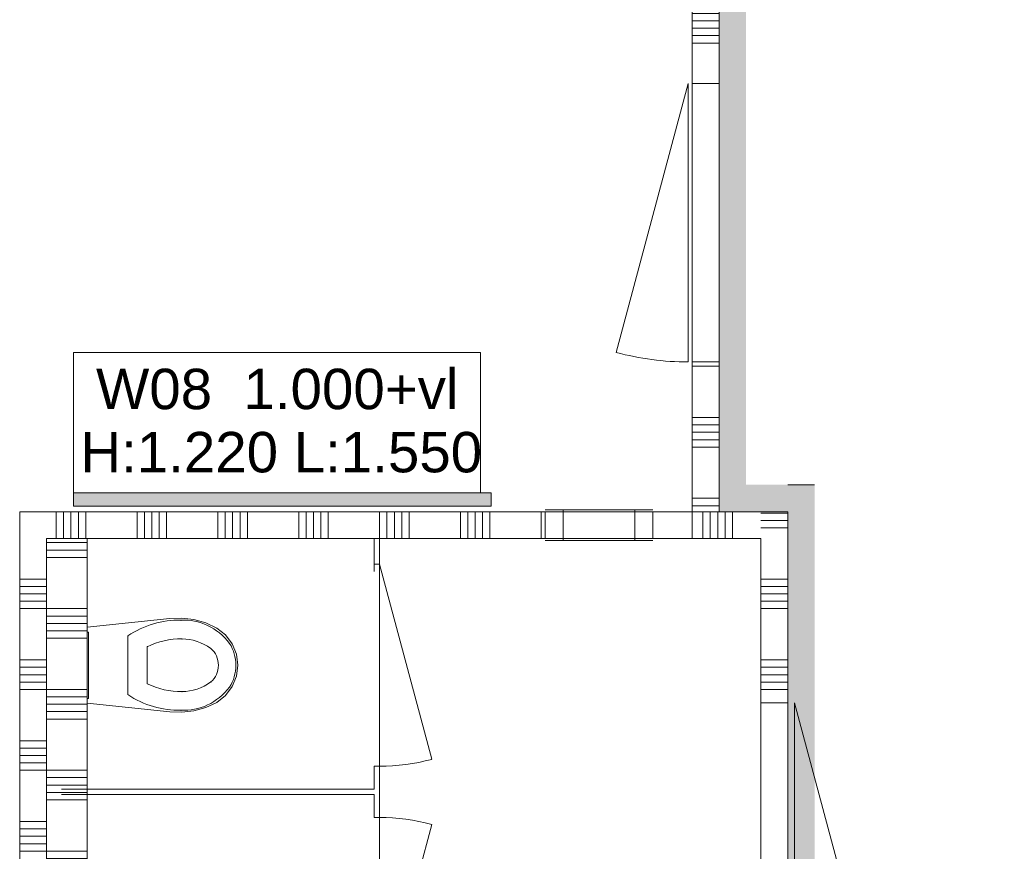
# Model space of a CAD drawing. Header units: millimetres. Extents: x -409 to 257590, y -7786 to 67330.
# Tile 6 of 210: x 6355 to 10009, y 27599 to 30687. Entities that reach past the tile are written whole.
import ezdxf

# ---------------------------------------------------------------- set-up
doc = ezdxf.new("R2010")
doc.units = ezdxf.units.MM
doc.header["$MEASUREMENT"] = 0
for name, color, linetype in [('42 Binnenwandafw', 7, 'Continuous'), ('42 Binnenwandafw Doorsnede-arcering', 7, 'Continuous'), ('Info Wandafwerking aanduiding', 7, 'Continuous'), ('Info Wandafwerking aanduiding Doorsnede-arcering', 7, 'Continuous'), ('New_# trashcan Laagscheidingslijnen', 7, 'Continuous'), ('New_22 NC Binnenwanden', 7, 'Continuous'), ('New_22 NC Binnenwanden Deuren', 7, 'Continuous'), ('New_22 NC Binnenwanden Doorsnede-arcering', 7, 'Continuous'), ('New_22 NC Binnenwanden Ramen', 7, 'Continuous'), ('New_72 Vaste Inrichting', 7, 'Continuous'), ('New_72 Vaste Inrichting Deuren', 7, 'Continuous'), ('New_74 Sanitair', 7, 'Continuous'), ('New_Z Ruimtefuncties Zone omranding', 7, 'Continuous')]:
    doc.layers.add(name, color=color, linetype=linetype)
doc.styles.add('GENERATED_STYLE_1', font='txt')

# ---------------------------------------------------------------- blocks, each defined once
blk = doc.blocks.new('*X99')
at = {"layer": 'New_22 NC Binnenwanden Doorsnede-arcering', "color": 254, "linetype": 'Continuous', "lineweight": 0, "true_color": 0xe9ebeb}
for p, q in [((6490.3, 28760), (6490.3, 28860)), ((6517.7, 28760), (6517.7, 28860)), ((6545.1, 28760), (6545.1, 28860)), ((6572.6, 28760), (6572.6, 28860)), ((6600, 28760), (6600, 28860)), ((6790.3, 28760), (6790.3, 28860)), ((6817.7, 28760), (6817.7, 28860)), ((6845.1, 28760), (6845.1, 28860)), ((6872.6, 28760), (6872.6, 28860)), ((6900, 28760), (6900, 28860)), ((7090.3, 28760), (7090.3, 28860)), ((7117.7, 28760), (7117.7, 28860)), ((7145.1, 28760), (7145.1, 28860)), ((7172.6, 28760), (7172.6, 28860)), ((7200, 28760), (7200, 28860)), ((7390.3, 28760), (7390.3, 28860)), ((7417.7, 28760), (7417.7, 28860)), ((7445.1, 28760), (7445.1, 28860)), ((7472.6, 28760), (7472.6, 28860)), ((7500, 28760), (7500, 28860)), ((7690.3, 28760), (7690.3, 28860)), ((7717.7, 28760), (7717.7, 28860)), ((7745.1, 28760), (7745.1, 28860)), ((7772.6, 28760), (7772.6, 28860)), ((7800, 28760), (7800, 28860)), ((7990.3, 28760), (7990.3, 28860)), ((8017.7, 28760), (8017.7, 28860)), ((8045.1, 28760), (8045.1, 28860)), ((8072.6, 28760), (8072.6, 28860)), ((8100, 28760), (8100, 28860)), ((8290.3, 28760), (8290.3, 28860))]:
    blk.add_line(p, q, dxfattribs=at)
blk = doc.blocks.new('R1 22_2')
at = {"layer": 'New_22 NC Binnenwanden Ramen', "color": 1, "linetype": 'Continuous', "lineweight": 0}
for p, q in [((-200, 0), (-133, 0)), ((-133, 0), (-133, -114)), ((-133, 0), (133, 0)), ((133, -114), (133, 0)), ((133, 0), (200, 0)), ((-133, -114), (-200, -114)), ((133, -114), (-133, -114)), ((200, -114), (133, -114))]:
    blk.add_line(p, q, dxfattribs=at)
at = {"layer": 'New_22 NC Binnenwanden Ramen', "color": 9, "linetype": 'Continuous', "lineweight": 0}
for p, q in [((-200, -7), (200, -7)), ((-200, -107), (200, -107))]:
    blk.add_line(p, q, dxfattribs=at)
at = {"layer": 'New_22 NC Binnenwanden Ramen', "color": 7, "linetype": 'Continuous', "lineweight": 0}
for p, q in [((-200, -7), (-200, -107)), ((-200, -7), (-200, -107)), ((200, -7), (200, -107)), ((200, -7), (200, -107))]:
    blk.add_line(p, q, dxfattribs=at)
blk = doc.blocks.new('Wall_10_2', base_point=(6454.8, 28860))
at = {"layer": 'New_22 NC Binnenwanden', "color": 8, "linetype": 'Continuous', "lineweight": 0, "true_color": 0x778488}
for p, q in [((8304.7, 28860), (8304.7, 28760)), ((8704.7, 28860), (8704.7, 28760))]:
    blk.add_line(p, q, dxfattribs=at)
at = {"layer": 'New_22 NC Binnenwanden', "color": 8, "linetype": 'Continuous', "lineweight": 0, "true_color": 0x778488, "flags": 128}
for points in [[(8304.7, 28860), (6354.8, 28860)], [(6354.8, 28860), (6354.8, 28760)], [(8850.7, 28860), (8704.7, 28860)], [(8850.7, 28860), (8850.7, 28760)], [(6454.8, 28760), (8304.7, 28760)], [(8704.7, 28760), (8850.7, 28760)]]:
    blk.add_lwpolyline(points, dxfattribs=at)
at = {"layer": 'New_22 NC Binnenwanden', "color": 8, "lineweight": 0, "true_color": 0x778488}
blk.add_blockref('*X99', (0, 0), dxfattribs=at)
at = {"layer": 'New_22 NC Binnenwanden Ramen', "color": 1, "linetype": 'Continuous', "lineweight": 0, "xscale": -1, "zscale": 1000}
blk.add_blockref('R1 22_2', (8504.7, 28867), dxfattribs=at)
blk = doc.blocks.new('*X105')
at = {"layer": 'New_22 NC Binnenwanden Doorsnede-arcering', "color": 254, "linetype": 'Continuous', "lineweight": 0, "true_color": 0xe9ebeb}
for p, q in [((6354.8, 28609.7), (6419.5, 28609.7)), ((6354.8, 28582.3), (6419.5, 28582.3)), ((6419.5, 28609.7), (6454.8, 28609.7)), ((6419.5, 28582.3), (6454.8, 28582.3)), ((6354.8, 28554.9), (6419.5, 28554.9)), ((6419.5, 28554.9), (6454.8, 28554.9)), ((6354.8, 28527.4), (6419.5, 28527.4)), ((6419.5, 28527.4), (6454.8, 28527.4)), ((6354.8, 28500), (6419.5, 28500)), ((6419.5, 28500), (6454.8, 28500)), ((6354.8, 28309.7), (6419.5, 28309.7)), ((6354.8, 28282.3), (6419.5, 28282.3)), ((6419.5, 28309.7), (6454.8, 28309.7)), ((6419.5, 28282.3), (6454.8, 28282.3)), ((6354.8, 28254.9), (6419.5, 28254.9)), ((6419.5, 28254.9), (6454.8, 28254.9)), ((6354.8, 28227.4), (6419.5, 28227.4)), ((6419.5, 28227.4), (6454.8, 28227.4)), ((6354.8, 28200), (6419.5, 28200)), ((6419.5, 28200), (6454.8, 28200)), ((6354.8, 28009.7), (6419.5, 28009.7)), ((6419.5, 28009.7), (6454.8, 28009.7)), ((6354.8, 27982.3), (6419.5, 27982.3)), ((6354.8, 27954.9), (6419.5, 27954.9)), ((6419.5, 27982.3), (6454.8, 27982.3)), ((6419.5, 27954.9), (6454.8, 27954.9)), ((6354.8, 27927.4), (6419.5, 27927.4)), ((6419.5, 27927.4), (6454.8, 27927.4)), ((6354.8, 27900), (6419.5, 27900)), ((6419.5, 27900), (6454.8, 27900)), ((6354.8, 27709.7), (6419.5, 27709.7)), ((6419.5, 27709.7), (6454.8, 27709.7)), ((6354.8, 27682.3), (6419.5, 27682.3)), ((6419.5, 27682.3), (6454.8, 27682.3)), ((6354.8, 27654.9), (6419.5, 27654.9)), ((6354.8, 27627.4), (6419.5, 27627.4)), ((6419.5, 27654.9), (6454.8, 27654.9)), ((6419.5, 27627.4), (6454.8, 27627.4)), ((6354.8, 27600), (6419.5, 27600)), ((6419.5, 27600), (6454.8, 27600)), ((6354.8, 27409.7), (6419.5, 27409.7)), ((6419.5, 27409.7), (6454.8, 27409.7)), ((6354.8, 27382.3), (6419.5, 27382.3)), ((6419.5, 27382.3), (6454.8, 27382.3)), ((6354.8, 27354.9), (6419.5, 27354.9)), ((6419.5, 27354.9), (6454.8, 27354.9)), ((6354.8, 27327.4), (6419.5, 27327.4)), ((6354.8, 27300), (6419.5, 27300)), ((6419.5, 27327.4), (6454.8, 27327.4)), ((6419.5, 27300), (6454.8, 27300)), ((6354.8, 27109.7), (6419.5, 27109.7)), ((6354.8, 27082.3), (6419.5, 27082.3)), ((6419.5, 27109.7), (6454.8, 27109.7)), ((6419.5, 27082.3), (6454.8, 27082.3)), ((6354.8, 27054.9), (6419.5, 27054.9)), ((6419.5, 27054.9), (6454.8, 27054.9)), ((6354.8, 27027.4), (6419.5, 27027.4)), ((6419.5, 27027.4), (6454.8, 27027.4)), ((6354.8, 27000), (6419.5, 27000)), ((6419.5, 27000), (6454.8, 27000)), ((6354.8, 26809.7), (6419.5, 26809.7)), ((6419.5, 26809.7), (6454.8, 26809.7)), ((6354.8, 26782.3), (6419.5, 26782.3)), ((6354.8, 26754.9), (6419.5, 26754.9)), ((6419.5, 26782.3), (6454.8, 26782.3)), ((6419.5, 26754.9), (6454.8, 26754.9)), ((6354.8, 26727.4), (6419.5, 26727.4)), ((6419.5, 26727.4), (6454.8, 26727.4)), ((6354.8, 26700), (6419.5, 26700)), ((6419.5, 26700), (6454.8, 26700)), ((6354.8, 26509.7), (6419.5, 26509.7)), ((6419.5, 26509.7), (6454.8, 26509.7)), ((6354.8, 26482.3), (6419.5, 26482.3)), ((6354.8, 26454.9), (6419.5, 26454.9)), ((6419.5, 26482.3), (6454.8, 26482.3)), ((6419.5, 26454.9), (6454.8, 26454.9)), ((6354.8, 26427.4), (6419.5, 26427.4)), ((6419.5, 26427.4), (6454.8, 26427.4)), ((6354.8, 26400), (6419.5, 26400)), ((6419.5, 26400), (6454.8, 26400)), ((6354.8, 26209.7), (6419.5, 26209.7)), ((6419.5, 26209.7), (6454.8, 26209.7)), ((6354.8, 26182.3), (6419.5, 26182.3)), ((6419.5, 26182.3), (6454.8, 26182.3)), ((6354.8, 26154.9), (6419.5, 26154.9)), ((6354.8, 26127.4), (6419.5, 26127.4)), ((6419.5, 26154.9), (6454.8, 26154.9)), ((6419.5, 26127.4), (6454.8, 26127.4)), ((6354.8, 26100), (6419.5, 26100)), ((6419.5, 26100), (6454.8, 26100)), ((6354.8, 25909.7), (6419.5, 25909.7)), ((6419.5, 25909.7), (6454.8, 25909.7)), ((6354.8, 25882.3), (6419.5, 25882.3)), ((6419.5, 25882.3), (6454.8, 25882.3)), ((6354.8, 25854.9), (6419.5, 25854.9)), ((6419.5, 25854.9), (6454.8, 25854.9)), ((6354.8, 25827.4), (6419.5, 25827.4)), ((6354.8, 25800), (6419.5, 25800)), ((6419.5, 25827.4), (6454.8, 25827.4)), ((6419.5, 25800), (6454.8, 25800)), ((6354.8, 25609.7), (6419.5, 25609.7)), ((6354.8, 25582.3), (6419.5, 25582.3)), ((6419.5, 25609.7), (6454.8, 25609.7)), ((6419.5, 25582.3), (6454.8, 25582.3)), ((6354.8, 25554.9), (6419.5, 25554.9)), ((6419.5, 25554.9), (6454.8, 25554.9)), ((6354.8, 25527.4), (6419.5, 25527.4)), ((6419.5, 25527.4), (6454.8, 25527.4)), ((6354.8, 25500), (6419.5, 25500)), ((6419.5, 25500), (6454.8, 25500)), ((6354.8, 25309.7), (6419.5, 25309.7)), ((6419.5, 25309.7), (6454.8, 25309.7)), ((6354.8, 25282.3), (6419.5, 25282.3)), ((6354.8, 25254.9), (6419.5, 25254.9)), ((6419.5, 25282.3), (6454.8, 25282.3)), ((6419.5, 25254.9), (6454.8, 25254.9)), ((6354.8, 25227.4), (6419.5, 25227.4)), ((6419.5, 25227.4), (6454.8, 25227.4)), ((6354.8, 25200), (6419.5, 25200)), ((6419.5, 25200), (6454.8, 25200)), ((6354.8, 25009.7), (6419.5, 25009.7)), ((6419.5, 25009.7), (6454.8, 25009.7)), ((6354.8, 24982.3), (6419.5, 24982.3)), ((6419.5, 24982.3), (6454.8, 24982.3)), ((6354.8, 24954.9), (6419.5, 24954.9)), ((6354.8, 24927.4), (6419.5, 24927.4)), ((6419.5, 24954.9), (6454.8, 24954.9)), ((6419.5, 24927.4), (6454.8, 24927.4))]:
    blk.add_line(p, q, dxfattribs=at)
blk = doc.blocks.new('Wall_11_2', base_point=(6454.8, 24900))
at = {"layer": 'New_22 NC Binnenwanden', "color": 8, "linetype": 'Continuous', "lineweight": 0, "true_color": 0x778488, "flags": 128}
for points in [[(6354.8, 28760), (6354.8, 24900)], [(6454.8, 25000), (6454.8, 28760)], [(6454.8, 24900), (6354.8, 24900)]]:
    blk.add_lwpolyline(points, dxfattribs=at)
at = {"layer": 'New_22 NC Binnenwanden', "color": 8, "lineweight": 0, "true_color": 0x778488}
blk.add_blockref('*X105', (0, 0), dxfattribs=at)
blk = doc.blocks.new('*X107')
at = {"layer": 'New_22 NC Binnenwanden Doorsnede-arcering', "color": 254, "linetype": 'Continuous', "lineweight": 0, "true_color": 0xe9ebeb}
for p, q in [((9122.5, 24982.3), (9204.8, 24982.3)), ((9149.9, 24954.9), (9204.8, 24954.9)), ((9177.4, 24927.4), (9204.8, 24927.4))]:
    blk.add_line(p, q, dxfattribs=at)
blk = doc.blocks.new('*X108')
at = {"layer": 'New_22 NC Binnenwanden Doorsnede-arcering', "color": 254, "linetype": 'Continuous', "lineweight": 0, "true_color": 0xe9ebeb}
for p, q in [((9104.8, 28609.7), (9204.8, 28609.7)), ((9104.8, 28582.3), (9204.8, 28582.3)), ((9104.8, 28554.9), (9204.8, 28554.9)), ((9104.8, 28527.4), (9204.8, 28527.4)), ((9104.8, 28500), (9204.8, 28500)), ((9104.8, 28309.7), (9204.8, 28309.7)), ((9104.8, 28282.3), (9204.8, 28282.3)), ((9104.8, 28254.9), (9204.8, 28254.9)), ((9104.8, 28227.4), (9204.8, 28227.4)), ((9104.8, 28200), (9204.8, 28200))]:
    blk.add_line(p, q, dxfattribs=at)
blk = doc.blocks.new('*X109')
at = {"layer": 'New_22 NC Binnenwanden Doorsnede-arcering', "color": 254, "linetype": 'Continuous', "lineweight": 0, "true_color": 0xe9ebeb}
for p, q in [((9104.8, 27109.7), (9204.8, 27109.7)), ((9104.8, 27082.3), (9204.8, 27082.3)), ((9104.8, 27054.9), (9204.8, 27054.9)), ((9104.8, 27027.4), (9204.8, 27027.4)), ((9104.8, 27000), (9204.8, 27000)), ((9104.8, 26809.7), (9204.8, 26809.7)), ((9104.8, 26782.3), (9204.8, 26782.3)), ((9104.8, 26754.9), (9204.8, 26754.9)), ((9104.8, 26727.4), (9204.8, 26727.4)), ((9104.8, 26700), (9204.8, 26700)), ((9104.8, 26509.7), (9204.8, 26509.7)), ((9104.8, 26482.3), (9204.8, 26482.3)), ((9104.8, 26454.9), (9204.8, 26454.9)), ((9104.8, 26427.4), (9204.8, 26427.4)), ((9104.8, 26400), (9204.8, 26400)), ((9104.8, 26209.7), (9204.8, 26209.7)), ((9104.8, 26182.3), (9204.8, 26182.3)), ((9104.8, 26154.9), (9204.8, 26154.9)), ((9104.8, 26127.4), (9204.8, 26127.4)), ((9104.8, 26100), (9204.8, 26100)), ((9104.8, 25909.7), (9204.8, 25909.7)), ((9104.8, 25882.3), (9204.8, 25882.3)), ((9104.8, 25854.9), (9204.8, 25854.9)), ((9104.8, 25827.4), (9204.8, 25827.4)), ((9104.8, 25800), (9204.8, 25800)), ((9104.8, 25609.7), (9204.8, 25609.7)), ((9104.8, 25582.3), (9204.8, 25582.3)), ((9104.8, 25554.9), (9204.8, 25554.9)), ((9104.8, 25527.4), (9204.8, 25527.4)), ((9104.8, 25500), (9204.8, 25500)), ((9104.8, 25309.7), (9204.8, 25309.7)), ((9104.8, 25282.3), (9204.8, 25282.3)), ((9104.8, 25254.9), (9204.8, 25254.9)), ((9104.8, 25227.4), (9204.8, 25227.4)), ((9104.8, 25200), (9204.8, 25200)), ((9104.8, 25009.7), (9204.8, 25009.7))]:
    blk.add_line(p, q, dxfattribs=at)
blk = doc.blocks.new('*X110')
at = {"layer": 'New_22 NC Binnenwanden Doorsnede-arcering', "color": 254, "linetype": 'Continuous', "lineweight": 0, "true_color": 0xe9ebeb}
for p, q in [((9199.7, 28854.9), (9204.8, 28854.9)), ((9144.8, 28800), (9204.8, 28800)), ((9172.2, 28827.4), (9204.8, 28827.4))]:
    blk.add_line(p, q, dxfattribs=at)
blk = doc.blocks.new('D1 22_4')
at = {"layer": 'New_22 NC Binnenwanden Deuren', "color": 1, "linetype": 'Continuous', "lineweight": 0}
for q in [(-481.8, 267.6), (-517, 0)]:
    blk.add_line((517, 0), q, dxfattribs=at)
at = {"layer": 'New_22 NC Binnenwanden Deuren', "color": 7, "linetype": 'Continuous', "lineweight": 0}
for p, q in [((-517, -25), (-517, -125)), ((-517, -25), (-517, -125)), ((517, -25), (517, -125)), ((517, -25), (517, -125))]:
    blk.add_line(p, q, dxfattribs=at)
at = {"layer": 'New_22 NC Binnenwanden Deuren', "color": 1, "linetype": 'Continuous', "lineweight": 0}
blk.add_arc((517, 0), 1034, 165, 180, dxfattribs=at)
blk = doc.blocks.new('*X112')
at = {"layer": 'New_22 NC Binnenwanden Doorsnede-arcering', "color": 254, "linetype": 'Continuous', "lineweight": 0, "true_color": 0xe9ebeb}
for p, q in [((9104.8, 28854.9), (9199.7, 28854.9)), ((9104.8, 28827.4), (9172.2, 28827.4)), ((9104.8, 28800), (9144.8, 28800))]:
    blk.add_line(p, q, dxfattribs=at)
blk = doc.blocks.new('*X113')
at = {"layer": 'New_22 NC Binnenwanden Doorsnede-arcering', "color": 254, "linetype": 'Continuous', "lineweight": 0, "true_color": 0xe9ebeb}
for p, q in [((9104.8, 24982.3), (9122.5, 24982.3)), ((9104.8, 24954.9), (9149.9, 24954.9)), ((9104.8, 24927.4), (9177.4, 24927.4))]:
    blk.add_line(p, q, dxfattribs=at)
blk = doc.blocks.new('Wall_12_2', base_point=(9104.8, 28760))
at = {"layer": 'New_22 NC Binnenwanden', "color": 8, "linetype": 'Continuous', "lineweight": 0, "true_color": 0x778488}
for p, q in [((9204.8, 28150), (9104.8, 28150)), ((9204.8, 27116), (9104.8, 27116))]:
    blk.add_line(p, q, dxfattribs=at)
at = {"layer": 'New_22 NC Binnenwanden', "color": 8, "linetype": 'Continuous', "lineweight": 0, "true_color": 0x778488, "flags": 128}
for points in [[(9204.8, 28860), (9104.8, 28860)], [(9204.8, 28150), (9204.8, 28860)], [(9104.8, 28760), (9104.8, 28150)], [(9104.8, 27116), (9104.8, 25000)], [(9204.8, 24900), (9204.8, 27116)], [(9204.8, 24900), (9104.8, 24900)]]:
    blk.add_lwpolyline(points, dxfattribs=at)
at = {"layer": 'New_22 NC Binnenwanden', "color": 8, "lineweight": 0, "true_color": 0x778488}
for name in ['*X112', '*X110', '*X108', '*X109', '*X113', '*X107']:
    blk.add_blockref(name, (0, 0), dxfattribs=at)
at = {"layer": 'New_22 NC Binnenwanden Deuren', "color": 1, "linetype": 'Continuous', "lineweight": 0, "xscale": -1, "zscale": 1000, "rotation": 270}
blk.add_blockref('D1 22_4', (9229.8, 27633), dxfattribs=at)
blk = doc.blocks.new('*X155')
at = {"layer": 'New_22 NC Binnenwanden Doorsnede-arcering', "color": 254, "linetype": 'Continuous', "lineweight": 0, "true_color": 0xe9ebeb}
for p, q in [((8850, 29400), (8916, 29400)), ((8916, 29400), (8950, 29400)), ((8850, 29209.7), (8916, 29209.7)), ((8916, 29209.7), (8950, 29209.7)), ((8850, 29182.3), (8916, 29182.3)), ((8916, 29182.3), (8950, 29182.3)), ((8850, 29154.9), (8916, 29154.9)), ((8850, 29127.4), (8916, 29127.4)), ((8916, 29154.9), (8950, 29154.9)), ((8916, 29127.4), (8950, 29127.4)), ((8850, 29100), (8916, 29100)), ((8916, 29100), (8950, 29100)), ((8850, 28909.7), (8916, 28909.7)), ((8916, 28909.7), (8950, 28909.7)), ((8850, 28882.3), (8916, 28882.3)), ((8916, 28882.3), (8950, 28882.3))]:
    blk.add_line(p, q, dxfattribs=at)
blk = doc.blocks.new('*X156')
at = {"layer": 'New_22 NC Binnenwanden Doorsnede-arcering', "color": 254, "linetype": 'Continuous', "lineweight": 0, "true_color": 0xe9ebeb}
for p, q in [((8850, 32509.7), (8916, 32509.7)), ((8916, 32509.7), (8950, 32509.7)), ((8850, 32482.3), (8916, 32482.3)), ((8850, 32454.9), (8916, 32454.9)), ((8916, 32482.3), (8950, 32482.3)), ((8916, 32454.9), (8950, 32454.9)), ((8850, 32427.4), (8916, 32427.4)), ((8916, 32427.4), (8950, 32427.4)), ((8850, 32400), (8916, 32400)), ((8916, 32400), (8950, 32400)), ((8850, 32209.7), (8916, 32209.7)), ((8916, 32209.7), (8950, 32209.7)), ((8850, 32182.3), (8916, 32182.3)), ((8850, 32154.9), (8916, 32154.9)), ((8916, 32182.3), (8950, 32182.3)), ((8916, 32154.9), (8950, 32154.9)), ((8850, 32127.4), (8916, 32127.4)), ((8916, 32127.4), (8950, 32127.4)), ((8850, 32100), (8916, 32100)), ((8916, 32100), (8950, 32100)), ((8850, 31909.7), (8916, 31909.7)), ((8916, 31909.7), (8950, 31909.7)), ((8850, 31882.3), (8916, 31882.3)), ((8916, 31882.3), (8950, 31882.3)), ((8850, 31854.9), (8916, 31854.9)), ((8850, 31827.4), (8916, 31827.4)), ((8916, 31854.9), (8950, 31854.9)), ((8916, 31827.4), (8950, 31827.4)), ((8850, 31800), (8916, 31800)), ((8916, 31800), (8950, 31800)), ((8850, 31609.7), (8916, 31609.7)), ((8916, 31609.7), (8950, 31609.7)), ((8850, 31582.3), (8916, 31582.3)), ((8916, 31582.3), (8950, 31582.3)), ((8850, 31554.9), (8916, 31554.9)), ((8916, 31554.9), (8950, 31554.9)), ((8850, 31527.4), (8916, 31527.4)), ((8850, 31500), (8916, 31500)), ((8916, 31527.4), (8950, 31527.4)), ((8916, 31500), (8950, 31500)), ((8850, 31309.7), (8916, 31309.7)), ((8850, 31282.3), (8916, 31282.3)), ((8916, 31309.7), (8950, 31309.7)), ((8916, 31282.3), (8950, 31282.3)), ((8850, 31254.9), (8916, 31254.9)), ((8916, 31254.9), (8950, 31254.9)), ((8850, 31227.4), (8916, 31227.4)), ((8916, 31227.4), (8950, 31227.4)), ((8850, 31200), (8916, 31200)), ((8916, 31200), (8950, 31200)), ((8850, 31009.7), (8916, 31009.7)), ((8916, 31009.7), (8950, 31009.7)), ((8850, 30982.3), (8916, 30982.3)), ((8850, 30954.9), (8916, 30954.9)), ((8916, 30982.3), (8950, 30982.3)), ((8916, 30954.9), (8950, 30954.9)), ((8850, 30927.4), (8916, 30927.4)), ((8916, 30927.4), (8950, 30927.4)), ((8850, 30900), (8916, 30900)), ((8916, 30900), (8950, 30900)), ((8850, 30709.7), (8916, 30709.7)), ((8916, 30709.7), (8950, 30709.7)), ((8850, 30682.3), (8916, 30682.3)), ((8916, 30682.3), (8950, 30682.3)), ((8850, 30654.9), (8916, 30654.9)), ((8850, 30627.4), (8916, 30627.4)), ((8916, 30654.9), (8950, 30654.9)), ((8916, 30627.4), (8950, 30627.4)), ((8850, 30600), (8916, 30600)), ((8916, 30600), (8950, 30600))]:
    blk.add_line(p, q, dxfattribs=at)
blk = doc.blocks.new('D1 22_7')
at = {"layer": 'New_22 NC Binnenwanden Deuren', "color": 1, "linetype": 'Continuous', "lineweight": 0}
for q in [(-481.8, 267.6), (-517, 0)]:
    blk.add_line((517, 0), q, dxfattribs=at)
at = {"layer": 'New_22 NC Binnenwanden Deuren', "color": 7, "linetype": 'Continuous', "lineweight": 0}
for p, q in [((-517, -114), (-517, -14)), ((-517, -114), (-517, -14)), ((517, -114), (517, -14)), ((517, -114), (517, -14))]:
    blk.add_line(p, q, dxfattribs=at)
at = {"layer": 'New_22 NC Binnenwanden Deuren', "color": 1, "linetype": 'Continuous', "lineweight": 0}
blk.add_arc((517, 0), 1034, 165, 180, dxfattribs=at)
blk = doc.blocks.new('Wall_25_2', base_point=(8950, 50550))
at = {"layer": 'New_22 NC Binnenwanden', "color": 8, "linetype": 'Continuous', "lineweight": 0, "true_color": 0x778488}
for p, q in [((8950, 30450), (8850, 30450)), ((8950, 29416), (8850, 29416))]:
    blk.add_line(p, q, dxfattribs=at)
at = {"layer": 'New_22 NC Binnenwanden', "color": 8, "linetype": 'Continuous', "lineweight": 0, "true_color": 0x778488, "flags": 128}
for points in [[(8850, 32519.4), (8850, 30450)], [(8950, 30450), (8950, 32519.4)], [(8850, 29416), (8850, 28860)], [(8950, 28860), (8950, 29416)], [(8950, 28860), (8850, 28860)]]:
    blk.add_lwpolyline(points, dxfattribs=at)
at = {"layer": 'New_22 NC Binnenwanden', "color": 8, "lineweight": 0, "true_color": 0x778488}
for name in ['*X156', '*X155']:
    blk.add_blockref(name, (0, 0), dxfattribs=at)
at = {"layer": 'New_22 NC Binnenwanden Deuren', "color": 1, "linetype": 'Continuous', "lineweight": 0, "zscale": 1000, "rotation": 90}
blk.add_blockref('D1 22_7', (8836, 29933), dxfattribs=at)
blk = doc.blocks.new('Wall_39_2', base_point=(7679.8, 27820))
at = {"layer": 'New_# trashcan Laagscheidingslijnen', "color": 9, "linetype": 'Continuous', "lineweight": 0}
for p, q in [((6610.3, 27830), (6510.3, 27830)), ((6510.3, 27810), (6610.3, 27810))]:
    blk.add_line(p, q, dxfattribs=at)
at = {"layer": 'New_72 Vaste Inrichting', "color": 9, "linetype": 'Continuous', "lineweight": 0, "flags": 128}
for points in [[(6454.8, 27830), (6454.8, 27810)], [(7669.8, 27830), (6610.3, 27830)], [(6610.3, 27810), (7669.8, 27810)]]:
    blk.add_lwpolyline(points, dxfattribs=at)
blk = doc.blocks.new('D1 22_6')
at = {"layer": 'New_72 Vaste Inrichting Deuren', "color": 1, "linetype": 'Continuous', "lineweight": 0}
for q in [(-349.4, 194.1), (-375, 0)]:
    blk.add_line((375, 0), q, dxfattribs=at)
at = {"layer": 'New_72 Vaste Inrichting Deuren', "color": 9, "linetype": 'Continuous', "lineweight": 0}
for p, q in [((-375, -0.1), (-375, -20)), ((375, -0.1), (375, -20))]:
    blk.add_line(p, q, dxfattribs=at)
at = {"layer": 'New_72 Vaste Inrichting Deuren', "color": 1, "linetype": 'Continuous', "lineweight": 0}
blk.add_arc((375, 0), 750, 165, 180, dxfattribs=at)
blk = doc.blocks.new('Wall_40_2', base_point=(7679.8, 28860))
at = {"layer": 'New_# trashcan Laagscheidingslijnen', "color": 9, "linetype": 'Continuous', "lineweight": 0}
for p, q in [((7669.8, 28737.5), (7669.8, 28637.5)), ((7689.8, 28637.5), (7689.8, 28737.5)), ((7669.8, 25094.9), (7669.8, 24994.9)), ((7689.8, 24994.9), (7689.8, 25094.9))]:
    blk.add_line(p, q, dxfattribs=at)
at = {"layer": 'New_72 Vaste Inrichting', "color": 9, "linetype": 'Continuous', "lineweight": 0}
for p, q in [((7689.7, 28665), (7669.8, 28665)), ((7689.7, 27915), (7669.8, 27915)), ((7689.7, 27724.6), (7669.8, 27724.6)), ((7689.7, 26974.6), (7669.8, 26974.6)), ((7689.7, 26785), (7669.8, 26785)), ((7689.7, 26035), (7669.8, 26035)), ((7689.7, 25845), (7669.8, 25845)), ((7689.7, 25095), (7669.8, 25095)), ((7689.8, 24900), (7669.8, 24900))]:
    blk.add_line(p, q, dxfattribs=at)
at = {"layer": 'New_72 Vaste Inrichting', "color": 9, "linetype": 'Continuous', "lineweight": 0, "flags": 128}
for points in [[(7669.8, 28760), (7669.8, 28737.5)], [(7689.8, 28760), (7669.8, 28760)], [(7689.8, 28737.5), (7689.8, 28760)], [(7669.8, 27915), (7669.8, 27830)], [(7689.8, 27724.6), (7689.8, 27915)], [(7669.8, 27810), (7669.8, 27724.6)], [(7669.8, 26974.6), (7669.8, 26890)], [(7689.8, 26785), (7689.8, 26974.6)], [(7669.8, 26870), (7669.8, 26785)], [(7669.8, 26035), (7669.8, 25950)], [(7689.8, 25845), (7689.8, 26035)], [(7669.8, 25930), (7669.8, 25845)], [(7669.8, 25095), (7669.8, 25094.9)], [(7689.8, 25094.9), (7689.8, 25095)], [(7669.8, 24900), (7669.8, 24880)], [(7689.8, 24880), (7689.8, 24900)], [(7669.8, 24880), (7689.8, 24880)]]:
    blk.add_lwpolyline(points, dxfattribs=at)
at = {"layer": 'New_72 Vaste Inrichting Deuren', "color": 1, "linetype": 'Continuous', "lineweight": 0, "xscale": -1, "zscale": 1000, "rotation": 270}
blk.add_blockref('D1 22_6', (7689.8, 28290), dxfattribs=at)
at = {"layer": 'New_72 Vaste Inrichting Deuren', "color": 1, "linetype": 'Continuous', "lineweight": 0, "zscale": 1000, "rotation": 270}
for p in [(7689.8, 27349.6), (7689.8, 26410), (7689.8, 25470)]:
    blk.add_blockref('D1 22_6', p, dxfattribs=at)
blk = doc.blocks.new('*X263')
at = {"layer": 'New_22 NC Binnenwanden Doorsnede-arcering', "color": 254, "linetype": 'Continuous', "lineweight": 0, "true_color": 0xe9ebeb}
for p, q in [((6604.8, 28745.1), (6454.8, 28745.1)), ((6604.8, 28717.7), (6454.8, 28717.7)), ((6604.8, 28690.3), (6454.8, 28690.3)), ((6604.8, 28500), (6454.8, 28500)), ((6604.8, 28472.6), (6454.8, 28472.6)), ((6604.8, 28445.1), (6454.8, 28445.1)), ((6604.8, 28417.7), (6454.8, 28417.7)), ((6604.8, 28390.3), (6454.8, 28390.3)), ((6604.8, 28200), (6454.8, 28200)), ((6604.8, 28172.6), (6454.8, 28172.6)), ((6604.8, 28145.1), (6454.8, 28145.1)), ((6604.8, 28117.7), (6454.8, 28117.7)), ((6604.8, 28090.3), (6454.8, 28090.3)), ((6604.8, 27900), (6454.8, 27900)), ((6604.8, 27872.6), (6454.8, 27872.6)), ((6604.8, 27845.1), (6454.8, 27845.1)), ((6604.8, 27817.7), (6454.8, 27817.7)), ((6604.8, 27790.3), (6454.8, 27790.3)), ((6604.8, 27600), (6454.8, 27600)), ((6604.8, 27572.6), (6454.8, 27572.6)), ((6604.8, 27545.1), (6454.8, 27545.1)), ((6604.8, 27517.7), (6454.8, 27517.7)), ((6604.8, 27490.3), (6454.8, 27490.3)), ((6604.8, 27300), (6454.8, 27300)), ((6604.8, 27272.6), (6454.8, 27272.6)), ((6604.8, 27245.1), (6454.8, 27245.1)), ((6604.8, 27217.7), (6454.8, 27217.7)), ((6604.8, 27190.3), (6454.8, 27190.3)), ((6604.8, 27000), (6454.8, 27000)), ((6604.8, 26972.6), (6454.8, 26972.6)), ((6604.8, 26945.1), (6454.8, 26945.1)), ((6604.8, 26917.7), (6454.8, 26917.7)), ((6604.8, 26890.3), (6454.8, 26890.3)), ((6604.8, 26700), (6454.8, 26700)), ((6604.8, 26672.6), (6454.8, 26672.6)), ((6604.8, 26645.1), (6454.8, 26645.1)), ((6604.8, 26617.7), (6454.8, 26617.7)), ((6604.8, 26590.3), (6454.8, 26590.3)), ((6604.8, 26400), (6454.8, 26400)), ((6604.8, 26372.6), (6454.8, 26372.6)), ((6604.8, 26345.1), (6454.8, 26345.1)), ((6604.8, 26317.7), (6454.8, 26317.7)), ((6604.8, 26290.3), (6454.8, 26290.3)), ((6604.8, 26100), (6454.8, 26100)), ((6604.8, 26072.6), (6454.8, 26072.6)), ((6604.8, 26045.1), (6454.8, 26045.1)), ((6604.8, 26017.7), (6454.8, 26017.7)), ((6604.8, 25990.3), (6454.8, 25990.3)), ((6604.8, 25800), (6454.8, 25800)), ((6604.8, 25772.6), (6454.8, 25772.6)), ((6604.8, 25745.1), (6454.8, 25745.1)), ((6604.8, 25717.7), (6454.8, 25717.7)), ((6604.8, 25690.3), (6454.8, 25690.3)), ((6604.8, 25500), (6454.8, 25500)), ((6604.8, 25472.6), (6454.8, 25472.6)), ((6604.8, 25445.1), (6454.8, 25445.1)), ((6604.8, 25417.7), (6454.8, 25417.7)), ((6604.8, 25390.3), (6454.8, 25390.3)), ((6604.8, 25200), (6454.8, 25200)), ((6604.8, 25172.6), (6454.8, 25172.6)), ((6604.8, 25145.1), (6454.8, 25145.1)), ((6604.8, 25117.7), (6454.8, 25117.7)), ((6604.8, 25090.3), (6454.8, 25090.3))]:
    blk.add_line(p, q, dxfattribs=at)
blk = doc.blocks.new('Wall_43_2', base_point=(6604.8, 25000))
at = {"layer": 'New_22 NC Binnenwanden', "color": 8, "linetype": 'Continuous', "lineweight": 0, "true_color": 0x778488, "flags": 128}
for points in [[(6604.8, 28760), (6454.8, 28760)], [(6454.8, 28760), (6454.8, 25000)], [(6604.8, 25000), (6604.8, 28760)], [(6454.8, 25000), (6604.8, 25000)]]:
    blk.add_lwpolyline(points, dxfattribs=at)
at = {"layer": 'New_22 NC Binnenwanden', "color": 8, "lineweight": 0, "true_color": 0x778488}
blk.add_blockref('*X263', (0, 0), dxfattribs=at)
blk = doc.blocks.new('*X639')
at = {"layer": 'New_22 NC Binnenwanden Doorsnede-arcering', "color": 254, "linetype": 'Continuous', "lineweight": 0, "true_color": 0xe9ebeb}
for p, q in [((8890.3, 28760), (8890.3, 28860)), ((8917.7, 28760), (8917.7, 28860)), ((8945.1, 28760), (8945.1, 28860)), ((8972.6, 28760), (8972.6, 28860)), ((9000, 28760), (9000, 28860))]:
    blk.add_line(p, q, dxfattribs=at)
blk = doc.blocks.new('Wall_138_2', base_point=(8850.7, 28760))
at = {"layer": 'New_22 NC Binnenwanden', "color": 8, "linetype": 'Continuous', "lineweight": 0, "true_color": 0x778488, "flags": 128}
for points in [[(9104.8, 28860), (8850.7, 28860)], [(8850.7, 28860), (8850.7, 28760)], [(8850.7, 28760), (9104.8, 28760)]]:
    blk.add_lwpolyline(points, dxfattribs=at)
at = {"layer": 'New_22 NC Binnenwanden', "color": 8, "lineweight": 0, "true_color": 0x778488}
blk.add_blockref('*X639', (0, 0), dxfattribs=at)
blk = doc.blocks.new('Wall_370_2', base_point=(9204.8, 24900))
at = {"layer": 'Info Wandafwerking aanduiding Doorsnede-arcering', "linetype": 'Continuous', "lineweight": 0}
for points in [[(9204.8, 28860), (9304.8, 28860), (9304.8, 28960)], [(9204.8, 28860), (9304.8, 28960), (9204.8, 28960)], [(9204.8, 28860), (9204.8, 24900), (9304.8, 24900), (9304.8, 28860)]]:
    blk.add_hatch(color=1, dxfattribs=at).paths.add_polyline_path(points)
at = {"layer": 'Info Wandafwerking aanduiding', "color": 9, "linetype": 'Continuous', "lineweight": 0, "flags": 128}
blk.add_lwpolyline([(9304.8, 28960), (9204.8, 28960)], dxfattribs=at)
blk = doc.blocks.new('Wall_371_2', base_point=(9204.8, 28860))
at = {"layer": 'Info Wandafwerking aanduiding Doorsnede-arcering', "linetype": 'Continuous', "lineweight": 0}
for points in [[(9050, 28960), (8950, 28860), (9050, 28860)], [(9050, 28960), (8950, 28960), (8950, 28860)], [(9050, 28860), (9204.8, 28860), (9204.8, 28960), (9050, 28960)]]:
    blk.add_hatch(color=1, dxfattribs=at).paths.add_polyline_path(points)
at = {"layer": 'Info Wandafwerking aanduiding', "color": 9, "linetype": 'Continuous', "lineweight": 0, "flags": 128}
blk.add_lwpolyline([(8950, 28860), (8950, 28960)], dxfattribs=at)
blk = doc.blocks.new('Wall_372_2', base_point=(8950, 28860))
at = {"layer": 'Info Wandafwerking aanduiding Doorsnede-arcering', "linetype": 'Continuous', "lineweight": 0}
blk.add_hatch(color=1, dxfattribs=at).paths.add_polyline_path([(8950, 50450), (8950, 28960), (9050, 28960), (9050, 50450)])
blk = doc.blocks.new('Wall_412_2', base_point=(6554.8, 28860))
at = {"layer": '42 Binnenwandafw Doorsnede-arcering', "linetype": 'Continuous', "lineweight": 0, "true_color": 0x934451}
blk.add_hatch(color=15, dxfattribs=at).paths.add_polyline_path([(6554.8, 28880), (8104.7, 28880), (8104.7, 28930), (6554.8, 28930)])
at = {"layer": '42 Binnenwandafw', "color": 15, "linetype": 'Continuous', "lineweight": 0, "true_color": 0x934451, "flags": 128}
for points in [[(8104.7, 28930), (6554.8, 28930)], [(6554.8, 28930), (6554.8, 28880)], [(8104.7, 28880), (8104.7, 28930)], [(6554.8, 28880), (8104.7, 28880)]]:
    blk.add_lwpolyline(points, dxfattribs=at)
blk = doc.blocks.new('Toilet 22')
at = {"layer": 'New_74 Sanitair', "color": 1, "linetype": 'Continuous', "lineweight": 0}
for p, q in [((-141, 0), (-173.3, -306.6)), ((141, 0), (-141, 0)), ((123, 0), (-123, 0)), ((-123, 0), (-123, -5)), ((123, -5), (123, 0)), ((173.3, -306.6), (141, 0)), ((-123, -5), (123, -5)), ((0, -151.4), (-108.9, -151.4)), ((108.9, -151.4), (0, -151.4)), ((0, -223.6), (-68.8, -223.6)), ((68.8, -223.6), (0, -223.6)), ((-173.3, -306.6), (-174.9, -351.8)), ((174.9, -351.8), (173.3, -306.6)), ((-174.9, -351.8), (-169.4, -396.7)), ((169.4, -396.7), (174.9, -351.8)), ((-169.4, -396.7), (-157, -440.3)), ((157, -440.3), (169.4, -396.7)), ((-157, -440.3), (-138, -481.3)), ((62.1, -459.7), (62.1, -459.7)), ((138, -481.3), (157, -440.3)), ((-138, -481.3), (-112.4, -513.9)), ((0, -487.5), (0, -487.5)), ((112.4, -513.9), (138, -481.3)), ((-112.4, -513.9), (-79.4, -538.8)), ((-79.4, -538.8), (-41, -554.6)), ((41, -554.6), (79.4, -538.8)), ((79.4, -538.8), (112.4, -513.9)), ((81.1, -529), (81.1, -529)), ((-41, -554.6), (0, -560)), ((0, -552.4), (0, -552.4)), ((0, -560), (41, -554.6))]:
    blk.add_line(p, q, dxfattribs=at)
for centre, major_axis, start_param, end_param in [((258.1, -339.4), (425.3, 0), 2.612188, 3.165208), ((-258.1, -339.4), (425.3, 0), 6.259569, 6.81259), ((264.5, -347.9), (362.2, 0), 2.738768, 3.154495), ((-264.5, -347.9), (362.2, 0), 6.270283, 6.68601), ((89.5, -360.8), (256.9, 0), 3.085861, 3.98645), ((134.9, -351.4), (232.6, 0), 3.144841, 3.702507), ((-134.9, -351.4), (232.6, 0), 5.722271, 6.279937), ((-89.5, -360.8), (256.9, 0), 5.438328, 6.338917), ((0.8, -419), (78.2, 0), 3.778693, 4.701998), ((-0.8, -419), (78.2, 0), 4.72278, 5.646085), ((0.8, -431.2), (138.5, 0), 4.079884, 4.706528), ((-0.8, -431.2), (138.5, 0), 4.71825, 5.344894)]:
    blk.add_ellipse(centre, major_axis=major_axis, ratio=0.875546, start_param=start_param, end_param=end_param, dxfattribs=at)
for p in [(108.9, -151.4), (68.8, -223.6), (-167, -348.2), (-97.7, -352), (97.7, -352), (167, -348.2), (-62.1, -459.7), (-81.1, -529)]:
    blk.add_point(p, dxfattribs=at)

msp = doc.modelspace()

# ---------------------------------------------------------------- linework, layer by layer
at = {"layer": 'Info Wandafwerking aanduiding', "color": 9, "linetype": 'Continuous', "lineweight": 0, "flags": 128}
msp.add_lwpolyline([(6554.8, 29451.4), (8065.4, 29451.4), (8065.4, 28930), (6554.8, 28930)], close=True, dxfattribs=at)
at = {"layer": 'New_Z Ruimtefuncties Zone omranding', "color": 41, "linetype": 'Continuous', "lineweight": 0, "true_color": 0xffeeaa, "flags": 128}
msp.add_lwpolyline([(8950, 41360.4), (8950, 28860), (9204.8, 28860), (9204.8, 24900), (8850.7, 24900), (8850.7, 23280), (15750, 23280), (15750, 24314.9), (25600, 24314.9), (25600, 26210), (16300, 26210), (16300, 34808.7)], dxfattribs=at)
at = {"layer": 'New_Z Ruimtefuncties Zone omranding', "color": 231, "linetype": 'Continuous', "lineweight": 0, "true_color": 0xf9acba, "flags": 128}
msp.add_lwpolyline([(0, 32409.4), (0, 31385), (0, 26235), (0, 24400), (6354.8, 24400), (6354.8, 25000), (6354.8, 25000), (6354.8, 28860), (8850.7, 28860), (8850, 31385), (8850, 32409.4)], close=True, dxfattribs=at)
at = {"layer": 'New_Z Ruimtefuncties Zone omranding', "color": 41, "linetype": 'Continuous', "lineweight": 0, "true_color": 0xffd5aa, "flags": 128}
msp.add_lwpolyline([(9104.8, 28760), (6454.8, 28760), (6454.8, 25200), (6454.8, 25000), (9104.8, 25000)], close=True, dxfattribs=at)

# ---------------------------------------------------------------- block references
at = {"layer": '42 Binnenwandafw', "color": 15, "lineweight": 0, "true_color": 0x934451}
msp.add_blockref('Wall_412_2', (6554.8, 28860), dxfattribs=at)
at = {"layer": 'Info Wandafwerking aanduiding', "color": 1, "lineweight": 0}
for name, p in [('Wall_372_2', (8950, 28860)), ('Wall_371_2', (9204.8, 28860)), ('Wall_370_2', (9204.8, 24900))]:
    msp.add_blockref(name, p, dxfattribs=at)
at = {"layer": 'New_22 NC Binnenwanden', "color": 8, "lineweight": 0, "true_color": 0x778488}
for name, p in [('Wall_25_2', (8950, 50550)), ('Wall_10_2', (6454.8, 28860)), ('Wall_138_2', (8850.7, 28760)), ('Wall_12_2', (9104.8, 28760)), ('Wall_11_2', (6454.8, 24900)), ('Wall_43_2', (6604.8, 25000))]:
    msp.add_blockref(name, p, dxfattribs=at)
at = {"layer": 'New_72 Vaste Inrichting', "color": 1, "lineweight": 0}
for name, p in [('Wall_40_2', (7679.8, 28860)), ('Wall_39_2', (7679.8, 27820))]:
    msp.add_blockref(name, p, dxfattribs=at)
at = {"layer": 'New_74 Sanitair', "color": 1, "linetype": 'Continuous', "lineweight": 0, "zscale": 1000, "rotation": 90}
msp.add_blockref('Toilet 22', (6604.8, 28290), dxfattribs=at)

# ---------------------------------------------------------------- texts
at = {"layer": 'Info Wandafwerking aanduiding', "color": 2, "linetype": 'Continuous', "lineweight": 0, "insert": (6579.8, 29004), "char_height": 150, "attachment_point": 7, "line_spacing_factor": 0.938049, "style": 'GENERATED_STYLE_1'}
msp.add_mtext('\\A1;{\\pql;\\fArial|b0|i0|c0|p38; W08 \\fArial|b0|i0|c0|p38; \\fArial|b0|i0|c0|p38;1.000\\fArial|b0|i0|c0|p38;+vl\\P\\pql;\\fArial|b0|i0|c0|p38;H:\\fArial|b0|i0|c0|p38;1.220\\fArial|b0|i0|c0|p38; L:\\fArial|b0|i0|c0|p38;1.550}', dxfattribs=at)

doc.saveas('drawing.dxf')
